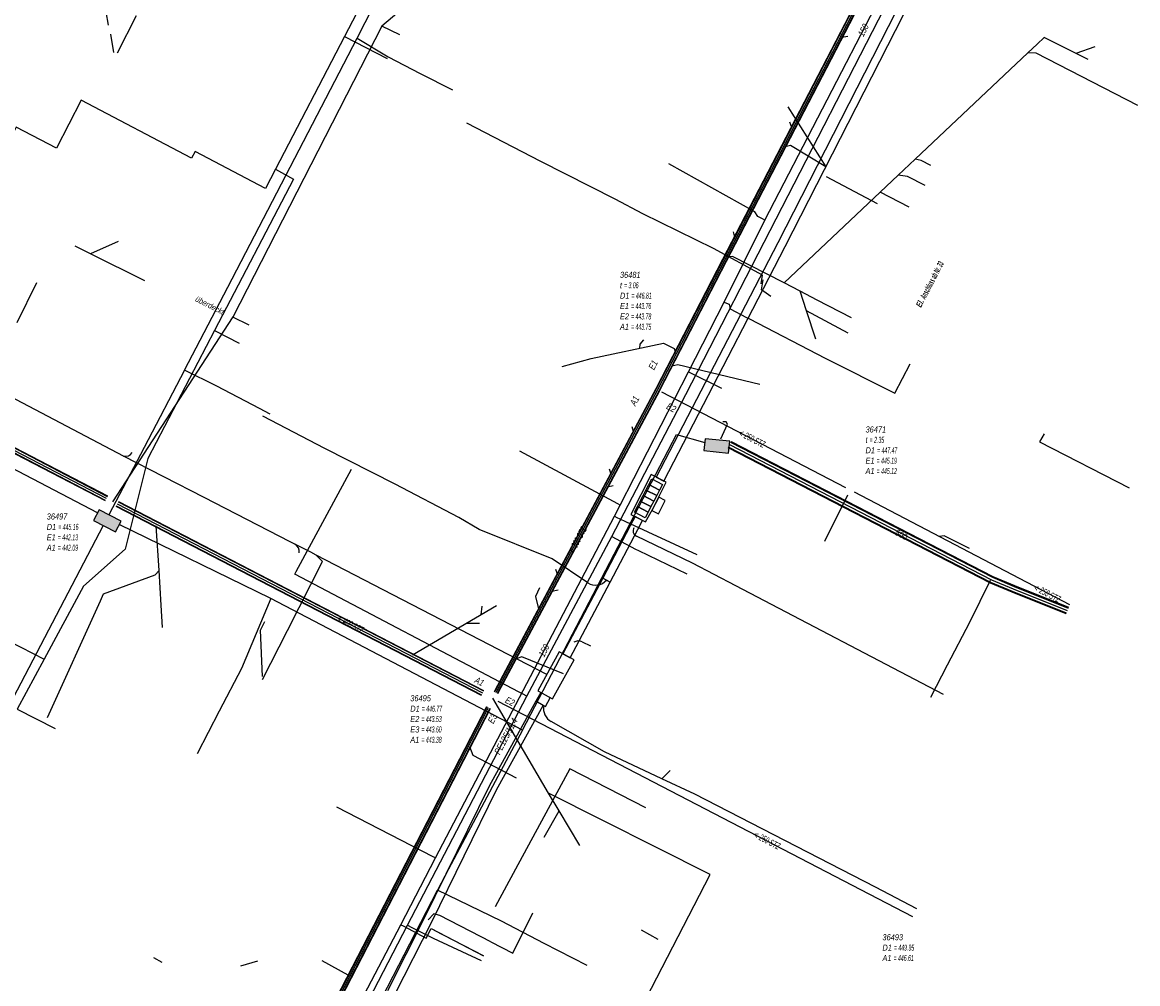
# Model space of a CAD drawing. Header units: metres. Extents: x 2695563 to 2696938, y 1260544 to 1262032.
# Tile 112 of 256: x 2696481 to 2696574, y 1260890 to 1260970. Entities that reach past the tile are written whole.
import ezdxf

# ---------------------------------------------------------------- set-up
doc = ezdxf.new("R2010")
doc.units = ezdxf.units.M
doc.linetypes.add('AUSGEZOGEN', pattern=[0])
for name, color, linetype in [('AW_LK_ Haltung Text', 7, 'AUSGEZOGEN'), ('AW_LK_Ein-Auslauftext', 24, 'AUSGEZOGEN'), ('AW_LK_Haltung', 24, 'AUSGEZOGEN'), ('AW_LK_Normschacht Text', 24, 'AUSGEZOGEN'), ('EW_LK_Bauwerk_FL_Linie_Punkt', 1, 'AUSGEZOGEN'), ('EW_LK_Freitext_Text', 1, 'AUSGEZOGEN'), ('EW_LK_Trasseabs', 1, 'AUSGEZOGEN'), ('EW_LK_Trasserand', 1, 'AUSGEZOGEN'), ('FM_LK_SW_BAUWERK', 94, 'AUSGEZOGEN'), ('FM_LK_SW_TRASSEKANTE', 94, 'AUSGEZOGEN'), ('FM_LK_SW_TRASSEKANTE_TEXT', 94, 'AUSGEZOGEN'), ('GA_LK_Leitung', 32, 'AUSGEZOGEN'), ('GA_LK_Leitung_Text', 32, 'AUSGEZOGEN'), ('TV_LK_LEITUNG', 92, 'AUSGEZOGEN'), ('WA_LK_Leitung', 171, 'AUSGEZOGEN'), ('WA_LK_Leitung_Text', 171, 'AUSGEZOGEN')]:
    doc.layers.add(name, color=color, linetype=linetype)
doc.styles.add('ARIAL', font='arial.ttf')
doc.styles.add('ARIALNARROW', font='ARIALN.TTF')
pattern_1 = [(0, (2703955, 1269100), (4050, 4050), [4050, -4050]), (90, (2703955, 1269100), (-4050, 4050), [4050, -4050])]
pattern_2 = [(0, (2708005, 1273150), (6075, 6075), [6075, -6075]), (90, (2708005, 1273150), (-6075, 6075), [6075, -6075])]

# ---------------------------------------------------------------- blocks, each defined once
blk = doc.blocks.new('COMPLEXOBJECT_1874')
at = {"layer": 'EW_LK_Trasserand', "color": 1, "linetype": 'AUSGEZOGEN', "transparency": 33554687}
blk.add_line((6571.728, 11008.924), (6571.1, 11009.251), dxfattribs=at)
for points in [[(6568.148, 11000.759), (6555.364, 10976.116), (6552.788, 10971.232), (6542.966, 10951.999), (6540.278, 10946.811), (6532.886, 10932.542), (6533.508, 10932.221)], [(6533.508, 10932.221), (6540.9, 10946.489), (6543.588, 10951.679), (6553.41, 10970.91), (6555.984, 10975.792), (6568.77, 11000.437)]]:
    blk.add_lwpolyline(points, dxfattribs=at)
for centre, radius, start, end in [((6598.014, 11000.04), 28.447, 161.10661, 167.36737), ((6598.288, 10999.959), 28.032, 161.34778, 167.35119), ((6545.171, 11012.717), 25.903, 332.50593, 345.56706), ((6545.215, 11012.695), 26.553, 332.5063, 345.61145)]:
    blk.add_arc(centre, radius, start, end, dxfattribs=at)
blk = doc.blocks.new('COMPLEXOBJECT_2104')
at = {"layer": 'EW_LK_Trasseabs', "color": 1, "linetype": 'AUSGEZOGEN', "transparency": 33554687}
blk.add_line((6462.179, 10953.23), (6485.079, 10997.733), dxfattribs=at)
blk.add_arc((6466.981, 10951.124), 5.244, 156.3172, 205.99773, dxfattribs=at)
blk = doc.blocks.new('COMPLEXOBJECT_2719')
at = {"layer": 'EW_LK_Trasseabs', "color": 1, "linetype": 'AUSGEZOGEN', "transparency": 33554687}
blk.add_line((6527.208, 10923.769), (6524.243, 10925.763), dxfattribs=at)
blk.add_arc((6527.848, 10924.764), 1.183, 237.27284, 319.57031, dxfattribs=at)
blk = doc.blocks.new('COMPLEXOBJECT_2720')
at = {"layer": 'EW_LK_Trasseabs', "color": 1, "linetype": 'AUSGEZOGEN', "transparency": 33554687}
blk.add_line((6535.894, 10925.408), (6531.258, 10927.654), dxfattribs=at)
blk.add_arc((6531.419, 10928.089), 0.464, 145.80453, 249.62497, dxfattribs=at)
blk = doc.blocks.new('COMPLEXOBJECT_2721')
at = {"layer": 'EW_LK_Trasseabs', "color": 1, "linetype": 'AUSGEZOGEN', "transparency": 33554687}
blk.add_line((6526.747, 10918.886), (6527.426, 10918.535), dxfattribs=at)
blk.add_arc((6526.437, 10918.222), 0.733, 64.95864, 123.23547, dxfattribs=at)
blk = doc.blocks.new('COMPLEXOBJECT_2740')
at = {"layer": 'EW_LK_Trasseabs', "color": 1, "linetype": 'AUSGEZOGEN', "transparency": 33554687}
blk.add_lwpolyline([(6533.349, 10907.516), (6528.578, 10909.736), (6524.164, 10912.254)], dxfattribs=at)
blk.add_arc((6524.79, 10913.352), 1.264, 169.59192, 240.31406, dxfattribs=at)

msp = doc.modelspace()

# ---------------------------------------------------------------- hatches: boundary and pattern name
at = {"layer": 'EW_LK_Bauwerk_FL_Linie_Punkt', "lineweight": 18, "transparency": 33554687}
h = msp.add_hatch(dxfattribs=at)
h.set_pattern_fill('MUSTER', color=1, scale=4050, style=0, pattern_type=2)
h.set_pattern_definition(pattern_1)
h.paths.add_polyline_path([(2696532.961, 1260928.638), (2696533.54, 1260929.678), (2696534.022, 1260930.622), (2696534.675, 1260931.929), (2696533.44, 1260932.567), (2696531.748, 1260929.262)], flags=0)
h = msp.add_hatch(dxfattribs=at)
h.set_pattern_fill('MUSTER', color=1, scale=2025, style=0, pattern_type=2)
h.set_pattern_definition([(0, (2699905, 1265050), (2025, 2025), [2025, -2025]), (90, (2699905, 1265050), (-2025, 2025), [2025, -2025])])
h.paths.add_polyline_path([(2696534.603, 1260930.427), (2696534.062, 1260930.703), (2696533.5, 1260929.598), (2696534.041, 1260929.323)], flags=0)
h = msp.add_hatch(dxfattribs=at)
h.set_pattern_fill('MUSTER', color=1, scale=4050, style=0, pattern_type=2)
h.set_pattern_definition(pattern_1)
h.paths.add_polyline_path([(2696524.015, 1260914.611), (2696525.237, 1260913.942), (2696527.034, 1260917.185), (2696525.809, 1260917.859)], flags=0)
at = {"layer": 'EW_LK_Trasserand', "lineweight": 18, "transparency": 33554687}
h = msp.add_hatch(dxfattribs=at)
h.set_pattern_fill('MUSTER', color=1, scale=6075, style=0, pattern_type=2)
h.set_pattern_definition(pattern_2)
h.paths.add_polyline_path([(2696534.478, 1260932.031), (2696541.87, 1260946.299), (2696544.558, 1260951.489), (2696554.38, 1260970.72), (2696556.954, 1260975.602), (2696569.74, 1261000.247), (2696569.83, 1261000.421), (2696569.918, 1261000.596), (2696570.006, 1261000.771), (2696570.091, 1261000.947), (2696570.176, 1261001.124), (2696570.259, 1261001.301), (2696570.341, 1261001.479), (2696570.422, 1261001.658), (2696570.502, 1261001.837), (2696570.58, 1261002.017), (2696570.656, 1261002.197), (2696570.732, 1261002.378), (2696570.806, 1261002.559), (2696570.878, 1261002.741), (2696570.95, 1261002.924), (2696571.02, 1261003.107), (2696571.089, 1261003.29), (2696571.156, 1261003.474), (2696571.222, 1261003.659), (2696571.286, 1261003.843), (2696571.35, 1261004.029), (2696571.411, 1261004.215), (2696571.472, 1261004.401), (2696571.531, 1261004.588), (2696571.589, 1261004.775), (2696571.645, 1261004.963), (2696571.7, 1261005.151), (2696571.754, 1261005.339), (2696571.806, 1261005.528), (2696571.857, 1261005.717), (2696571.906, 1261005.907), (2696571.927, 1261005.999), (2696571.948, 1261006.092), (2696571.97, 1261006.184), (2696571.991, 1261006.276), (2696572.014, 1261006.368), (2696572.036, 1261006.46), (2696572.059, 1261006.552), (2696572.082, 1261006.644), (2696572.105, 1261006.736), (2696572.129, 1261006.828), (2696572.153, 1261006.919), (2696572.177, 1261007.011), (2696572.202, 1261007.103), (2696572.227, 1261007.194), (2696572.252, 1261007.285), (2696572.278, 1261007.376), (2696572.304, 1261007.468), (2696572.33, 1261007.559), (2696572.356, 1261007.65), (2696572.383, 1261007.741), (2696572.41, 1261007.831), (2696572.438, 1261007.922), (2696572.465, 1261008.013), (2696572.493, 1261008.103), (2696572.522, 1261008.194), (2696572.55, 1261008.284), (2696572.579, 1261008.374), (2696572.608, 1261008.464), (2696572.638, 1261008.554), (2696572.668, 1261008.644), (2696572.698, 1261008.734), (2696572.07, 1261009.061), (2696572.038, 1261008.966), (2696572.006, 1261008.871), (2696571.974, 1261008.776), (2696571.943, 1261008.681), (2696571.912, 1261008.585), (2696571.881, 1261008.49), (2696571.851, 1261008.394), (2696571.821, 1261008.298), (2696571.791, 1261008.203), (2696571.762, 1261008.107), (2696571.733, 1261008.011), (2696571.705, 1261007.915), (2696571.676, 1261007.818), (2696571.648, 1261007.722), (2696571.621, 1261007.626), (2696571.594, 1261007.529), (2696571.567, 1261007.433), (2696571.54, 1261007.336), (2696571.514, 1261007.239), (2696571.488, 1261007.142), (2696571.462, 1261007.045), (2696571.437, 1261006.948), (2696571.412, 1261006.851), (2696571.388, 1261006.754), (2696571.364, 1261006.657), (2696571.34, 1261006.559), (2696571.316, 1261006.462), (2696571.293, 1261006.364), (2696571.271, 1261006.267), (2696571.248, 1261006.169), (2696571.226, 1261006.071), (2696571.178, 1261005.887), (2696571.128, 1261005.703), (2696571.077, 1261005.519), (2696571.025, 1261005.336), (2696570.972, 1261005.153), (2696570.917, 1261004.971), (2696570.861, 1261004.789), (2696570.803, 1261004.607), (2696570.744, 1261004.426), (2696570.684, 1261004.245), (2696570.622, 1261004.065), (2696570.559, 1261003.885), (2696570.495, 1261003.706), (2696570.43, 1261003.527), (2696570.363, 1261003.349), (2696570.295, 1261003.171), (2696570.225, 1261002.994), (2696570.155, 1261002.817), (2696570.082, 1261002.64), (2696570.009, 1261002.465), (2696569.934, 1261002.289), (2696569.859, 1261002.115), (2696569.781, 1261001.941), (2696569.703, 1261001.767), (2696569.623, 1261001.594), (2696569.542, 1261001.422), (2696569.46, 1261001.25), (2696569.376, 1261001.079), (2696569.291, 1261000.908), (2696569.205, 1261000.738), (2696569.118, 1261000.569), (2696556.334, 1260975.926), (2696553.758, 1260971.042), (2696543.936, 1260951.809), (2696541.248, 1260946.621), (2696533.856, 1260932.352)], flags=0)
h = msp.add_hatch(dxfattribs=at)
h.set_pattern_fill('MUSTER', color=1, scale=6075, style=0, pattern_type=2)
h.set_pattern_definition(pattern_2)
h.paths.add_polyline_path([(2696532.098, 1260929.086), (2696531.696, 1260928.322), (2696529.408, 1260923.97), (2696530.028, 1260923.644), (2696532.316, 1260927.996), (2696532.718, 1260928.76)], flags=0)
h = msp.add_hatch(dxfattribs=at)
h.set_pattern_fill('MUSTER', color=1, scale=6075, style=0, pattern_type=2)
h.set_pattern_definition(pattern_2)
h.paths.add_polyline_path([(2696530.028, 1260923.644), (2696529.408, 1260923.97), (2696526.109, 1260917.694), (2696526.723, 1260917.356)], flags=0)
h = msp.add_hatch(dxfattribs=at)
h.set_pattern_fill('MUSTER', color=1, scale=6075, style=0, pattern_type=2)
h.set_pattern_definition(pattern_2)
h.paths.add_polyline_path([(2696525.057, 1260914.039), (2696524.269, 1260914.473), (2696523.869, 1260913.748), (2696524.657, 1260913.313)], flags=0)
h = msp.add_hatch(dxfattribs=at)
h.set_pattern_fill('MUSTER', color=1, scale=6075, style=0, pattern_type=2)
h.set_pattern_definition(pattern_2)
h.paths.add_polyline_path([(2696474.454, 1260817.425), (2696475.09, 1260817.131), (2696477.219, 1260821.734), (2696481.801, 1260830.745), (2696482.965, 1260833.035), (2696486.083, 1260839.003), (2696492.881, 1260851.659), (2696494.789, 1260855.516), (2696496.464, 1260858.904), (2696496.867, 1260859.719), (2696497.684, 1260861.373), (2696503.101, 1260871.868), (2696508.112, 1260881.475), (2696511.256, 1260887.5), (2696512.171, 1260889.403), (2696515.236, 1260895.443), (2696520.61, 1260906.393), (2696524.481, 1260913.41), (2696523.869, 1260913.748), (2696519.988, 1260906.717), (2696514.61, 1260895.755), (2696511.543, 1260889.713), (2696510.63, 1260887.814), (2696507.492, 1260881.799), (2696502.479, 1260872.19), (2696497.06, 1260861.689), (2696496.239, 1260860.029), (2696495.836, 1260859.214), (2696494.161, 1260855.826), (2696492.259, 1260851.979), (2696485.465, 1260839.331), (2696482.343, 1260833.355), (2696481.177, 1260831.063), (2696476.589, 1260822.04)], flags=0)
at = {"layer": 'FM_LK_SW_BAUWERK', "transparency": 33554687}
for points in [[(2696539.85, 1260934.339), (2696539.955, 1260935.333), (2696537.916, 1260935.548), (2696537.811, 1260934.554)], [(2696488.982, 1260927.816), (2696489.442, 1260928.704), (2696487.621, 1260929.646), (2696487.162, 1260928.758)]]:
    msp.add_hatch(color=7, dxfattribs=at).paths.add_polyline_path(points)

# ---------------------------------------------------------------- linework, layer by layer
at = {"layer": 'AW_LK_Haltung', "linetype": 'AUSGEZOGEN', "transparency": 33554687}
for p, q in [((2696558.439, 1260987.278), (2696539.362, 1260950.407)), ((2696558.457, 1260987.269), (2696539.38, 1260950.398)), ((2696558.474, 1260987.26), (2696539.397, 1260950.389)), ((2696558.706, 1260987.14), (2696539.629, 1260950.269)), ((2696558.723, 1260987.131), (2696539.646, 1260950.26)), ((2696558.741, 1260987.122), (2696539.664, 1260950.251)), ((2696539.362, 1260950.407), (2696533.817, 1260939.69)), ((2696539.38, 1260950.398), (2696533.835, 1260939.681)), ((2696539.397, 1260950.389), (2696533.852, 1260939.672)), ((2696539.629, 1260950.269), (2696534.084, 1260939.552)), ((2696539.646, 1260950.26), (2696534.101, 1260939.543)), ((2696539.664, 1260950.251), (2696534.119, 1260939.534)), ((2696488.145, 1260930.377), (2696460.867, 1260944.572)), ((2696488.155, 1260930.395), (2696460.877, 1260944.59)), ((2696488.164, 1260930.412), (2696460.886, 1260944.607)), ((2696488.33, 1260930.732), (2696461.052, 1260944.927)), ((2696488.339, 1260930.749), (2696461.061, 1260944.944)), ((2696488.349, 1260930.767), (2696461.071, 1260944.962)), ((2696533.818, 1260939.692), (2696520.447, 1260914.636)), ((2696533.836, 1260939.683), (2696520.465, 1260914.627)), ((2696533.853, 1260939.673), (2696520.482, 1260914.618)), ((2696534.083, 1260939.551), (2696520.712, 1260914.495)), ((2696534.1, 1260939.541), (2696520.729, 1260914.486)), ((2696534.118, 1260939.532), (2696520.747, 1260914.477)), ((2696519.354, 1260914.226), (2696489.048, 1260929.914)), ((2696519.363, 1260914.244), (2696489.057, 1260929.932)), ((2696519.372, 1260914.261), (2696489.066, 1260929.95)), ((2696519.538, 1260914.581), (2696489.232, 1260930.269)), ((2696519.547, 1260914.599), (2696489.241, 1260930.287)), ((2696519.556, 1260914.617), (2696489.25, 1260930.305)), ((2696520.447, 1260914.636), (2696520.394, 1260914.537)), ((2696520.465, 1260914.627), (2696520.412, 1260914.528)), ((2696520.482, 1260914.618), (2696520.429, 1260914.518)), ((2696520.712, 1260914.495), (2696520.659, 1260914.396)), ((2696520.729, 1260914.486), (2696520.676, 1260914.386)), ((2696520.747, 1260914.477), (2696520.694, 1260914.377)), ((2696481.277, 1260838.673), (2696519.795, 1260913.318)), ((2696481.295, 1260838.664), (2696519.813, 1260913.309)), ((2696481.312, 1260838.655), (2696519.83, 1260913.3)), ((2696481.544, 1260838.535), (2696520.062, 1260913.18)), ((2696481.561, 1260838.526), (2696520.079, 1260913.171)), ((2696481.579, 1260838.517), (2696520.097, 1260913.162))]:
    msp.add_line(p, q, dxfattribs=at)
at = {"layer": 'AW_LK_Haltung', "color": 255, "transparency": 33554687}
for p, q in [((2696558.59, 1260987.2), (2696539.513, 1260950.329)), ((2696539.513, 1260950.329), (2696533.968, 1260939.612)), ((2696488.247, 1260930.572), (2696460.969, 1260944.767)), ((2696533.968, 1260939.612), (2696520.597, 1260914.557)), ((2696519.455, 1260914.421), (2696489.149, 1260930.109)), ((2696520.597, 1260914.557), (2696520.544, 1260914.457)), ((2696481.428, 1260838.595), (2696519.946, 1260913.24))]:
    msp.add_line(p, q, dxfattribs=at)
at = {"layer": 'AW_LK_Haltung', "color": 24, "linetype": 'AUSGEZOGEN', "transparency": 33554687}
for p, q in [((2696528.371, 1260984.507), (2696511.085, 1260969.772)), ((2696488.415, 1260969.856), (2696488.211, 1260970.972)), ((2696490.711, 1260970.636), (2696489.112, 1260967.544)), ((2696511.085, 1260969.772), (2696498.732, 1260945.643)), ((2696512.585, 1260969.065), (2696511.085, 1260969.772)), ((2696488.849, 1260967.597), (2696488.584, 1260969.135)), ((2696549.739, 1260968.925), (2696549.258, 1260968.851)), ((2696566.03, 1260968.844), (2696565.448, 1260968.295)), ((2696569.701, 1260967.018), (2696566.03, 1260968.844)), ((2696570.251, 1260968.082), (2696568.673, 1260967.529)), ((2696544.775, 1260963.08), (2696547.931, 1260958.099)), ((2696544.909, 1260961.858), (2696545.085, 1260961.402)), ((2696552.436, 1260956.006), (2696544.462, 1260948.489)), ((2696554.831, 1260954.759), (2696552.436, 1260956.006)), ((2696540.23, 1260952.709), (2696540.341, 1260952.263)), ((2696491.429, 1260948.655), (2696486.914, 1260950.883)), ((2696482.434, 1260948.493), (2696480.809, 1260945.172)), ((2696550.05, 1260945.579), (2696547.212, 1260947.057)), ((2696498.73, 1260945.656), (2696488.736, 1260930.316)), ((2696500.071, 1260944.975), (2696498.732, 1260945.643)), ((2696549.783, 1260944.309), (2696546.328, 1260946.146)), ((2696526.06, 1260941.544), (2696528.453, 1260942.205)), ((2696549.584, 1260931.467), (2696534.328, 1260939.42)), ((2696531.833, 1260936.566), (2696531.95, 1260936.159)), ((2696529.934, 1260933.048), (2696530.072, 1260932.634)), ((2696530.286, 1260931.642), (2696529.821, 1260931.525)), ((2696547.843, 1260927.037), (2696549.742, 1260930.892)), ((2696568.185, 1260921.753), (2696550.302, 1260931.104)), ((2696525.498, 1260924.727), (2696525.643, 1260924.334)), ((2696525.728, 1260922.969), (2696525.196, 1260922.873)), ((2696483.354, 1260912.414), (2696487.726, 1260922.097)), ((2696492.874, 1260919.882), (2696492.768, 1260921.722)), ((2696520.606, 1260921.679), (2696513.618, 1260917.584)), ((2696519.372, 1260921.658), (2696519.312, 1260920.921)), ((2696519.186, 1260920.221), (2696518.104, 1260920.213)), ((2696524.92, 1260906.13), (2696520.287, 1260913.998)), ((2696555.132, 1260895.859), (2696520.738, 1260913.741)), ((2696538.32, 1260899.37), (2696524.92, 1260906.13)), ((2696524.55, 1260902.48), (2696525.79, 1260904.67)), ((2696523.01, 1260869.69), (2696538.32, 1260899.37)), ((2696534.01, 1260893.98), (2696532.64, 1260894.75)), ((2696492.138, 1260892.475), (2696492.816, 1260892.1)), ((2696500.775, 1260892.194), (2696499.364, 1260891.76)), ((2696506.106, 1260892.248), (2696508.25, 1260891.039))]:
    msp.add_line(p, q, dxfattribs=at)
for points in [[(2696565.448, 1260968.295), (2696564.685, 1260967.574), (2696555.343, 1260958.751), (2696553.925, 1260957.412), (2696552.436, 1260956.006)], [(2696573.802, 1260963.193), (2696565.364, 1260967.556), (2696564.685, 1260967.574)], [(2696547.931, 1260958.099), (2696544.996, 1260959.881), (2696544.548, 1260959.777)], [(2696556.632, 1260958.218), (2696555.834, 1260958.633), (2696555.343, 1260958.751)], [(2696556.157, 1260956.548), (2696554.694, 1260957.31), (2696553.925, 1260957.412)], [(2696489.215, 1260951.904), (2696486.9, 1260950.88), (2696485.627, 1260951.535)], [(2696544.462, 1260948.489), (2696540.18, 1260950.679), (2696539.83, 1260950.629)], [(2696547.212, 1260947.057), (2696545.793, 1260947.796), (2696544.462, 1260948.489)], [(2696547.091, 1260943.794), (2696546.328, 1260946.146), (2696545.793, 1260947.796)], [(2696528.445, 1260942.205), (2696534.452, 1260943.471), (2696535.332, 1260943.033), (2696535.426, 1260942.77)], [(2696532.782, 1260943.739), (2696532.503, 1260943.383), (2696532.464, 1260943.052)], [(2696542.445, 1260940.046), (2696535.636, 1260941.671), (2696535.149, 1260941.565)], [(2696539.213, 1260935.525), (2696539.768, 1260936.743), (2696539.644, 1260936.945), (2696539.37, 1260936.938)], [(2696492.768, 1260921.722), (2696492.594, 1260924.617), (2696492.37, 1260928.31)], [(2696559.853, 1260926.441), (2696557.757, 1260927.474), (2696557.334, 1260927.423)], [(2696487.726, 1260922.097), (2696487.979, 1260922.678), (2696492.288, 1260924.259), (2696492.594, 1260924.617)], [(2696524.18, 1260923.18), (2696523.84, 1260922.46), (2696524.086, 1260921.419)], [(2696526.145, 1260916.02), (2696522.687, 1260917.443), (2696522.239, 1260917.288)], [(2696522.265, 1260907.374), (2696518.649, 1260909.244), (2696518.392, 1260909.962)], [(2696527.52, 1260901.77), (2696525.79, 1260904.67), (2696524.92, 1260906.13)]]:
    msp.add_lwpolyline(points, dxfattribs=at)
at = {"layer": 'EW_LK_Bauwerk_FL_Linie_Punkt', "color": 1, "linetype": 'AUSGEZOGEN', "transparency": 33554687}
for points in [[(2696532.961, 1260928.638), (2696533.54, 1260929.678), (2696534.022, 1260930.622), (2696534.675, 1260931.929), (2696533.44, 1260932.567), (2696531.748, 1260929.262), (2696532.961, 1260928.638)], [(2696533.238, 1260931.745), (2696534.125, 1260931.287), (2696533.89, 1260930.829), (2696533, 1260931.286), (2696533.238, 1260931.745)], [(2696533.475, 1260932.205), (2696534.363, 1260931.747), (2696534.126, 1260931.288), (2696533.238, 1260931.745), (2696533.475, 1260932.205)], [(2696532.764, 1260930.827), (2696533.653, 1260930.369), (2696533.416, 1260929.91), (2696532.526, 1260930.367), (2696532.764, 1260930.827)], [(2696533.001, 1260931.286), (2696533.89, 1260930.828), (2696533.653, 1260930.369), (2696532.763, 1260930.826), (2696533.001, 1260931.286)], [(2696534.603, 1260930.427), (2696534.062, 1260930.703), (2696533.5, 1260929.598), (2696534.041, 1260929.323), (2696534.603, 1260930.427)], [(2696532.29, 1260929.908), (2696533.178, 1260929.45), (2696532.941, 1260928.991), (2696532.052, 1260929.448), (2696532.29, 1260929.908)], [(2696532.527, 1260930.367), (2696533.416, 1260929.909), (2696533.179, 1260929.451), (2696532.29, 1260929.908), (2696532.527, 1260930.367)], [(2696524.015, 1260914.611), (2696525.237, 1260913.942), (2696527.034, 1260917.185), (2696525.809, 1260917.859), (2696524.015, 1260914.611)]]:
    msp.add_lwpolyline(points, close=True, dxfattribs=at)
at = {"layer": 'EW_LK_Trasseabs', "color": 1, "linetype": 'AUSGEZOGEN', "transparency": 33554687}
for p, q in [((2696524.276, 1260958.563), (2696518.149, 1260961.74)), ((2696530.438, 1260955.425), (2696524.276, 1260958.563)), ((2696552.222, 1260955.052), (2696547.974, 1260957.277)), ((2696532.733, 1260954.221), (2696530.438, 1260955.425)), ((2696538.591, 1260951.324), (2696532.733, 1260954.221)), ((2696489.643, 1260934.107), (2696475.717, 1260941.417)), ((2696506.363, 1260934.744), (2696501.217, 1260937.423)), ((2696512.192, 1260931.765), (2696506.363, 1260934.744)), ((2696496.332, 1260930.669), (2696489.643, 1260934.107)), ((2696517.485, 1260929.007), (2696512.192, 1260931.765)), ((2696503.474, 1260926.997), (2696496.332, 1260930.669)), ((2696519.165, 1260928.002), (2696517.485, 1260929.007)), ((2696525.213, 1260925.573), (2696519.165, 1260928.002)), ((2696503.867, 1260926.795), (2696503.474, 1260926.997)), ((2696505.179, 1260926.116), (2696503.867, 1260926.795)), ((2696505.623, 1260925.886), (2696505.179, 1260926.116)), ((2696524.766, 1260915.971), (2696505.623, 1260925.886)), ((2696540.451, 1260923.343), (2696536.864, 1260925.218)), ((2696557.691, 1260914.328), (2696540.451, 1260923.343)), ((2696534.319, 1260907.326), (2696534.997, 1260908.014)), ((2696521.943, 1260892.848), (2696523.62, 1260896.195)), ((2696519.529, 1260892.63), (2696515.441, 1260894.733)), ((2696520.126, 1260893.79), (2696521.943, 1260892.848))]:
    msp.add_line(p, q, dxfattribs=at)
for points in [[(2696542.562, 1260948.397), (2696542.663, 1260949.125), (2696538.591, 1260951.324)], [(2696543.368, 1260947.353), (2696542.595, 1260947.899), (2696542.729, 1260948.719)], [(2696501.184, 1260915.551), (2696503.267, 1260919.621), (2696506.15, 1260925.364), (2696505.623, 1260925.886)], [(2696501.172, 1260915.822), (2696501.004, 1260919.641), (2696501.384, 1260920.385)], [(2696555.469, 1260896.527), (2696552.049, 1260898.333), (2696537.061, 1260906.051), (2696534.319, 1260907.326)], [(2696520.126, 1260893.79), (2696515.892, 1260895.984), (2696515.398, 1260896.112), (2696514.923, 1260895.599)]]:
    msp.add_lwpolyline(points, dxfattribs=at)
for centre, radius, start, end in [((2696489.802, 1260934.787), 0.698, 256.8211, 325.56702), ((2696503.496, 1260926.15), 0.744, 355.12459, 60.05844)]:
    msp.add_arc(centre, radius, start, end, dxfattribs=at)
at = {"layer": 'EW_LK_Trasserand', "color": 1, "linetype": 'AUSGEZOGEN', "transparency": 33554687}
for points in [[(2696532.098, 1260929.086), (2696531.696, 1260928.322), (2696529.408, 1260923.97), (2696530.028, 1260923.644), (2696532.316, 1260927.996), (2696532.718, 1260928.76), (2696532.098, 1260929.086)], [(2696530.028, 1260923.644), (2696529.408, 1260923.97), (2696526.109, 1260917.694), (2696526.723, 1260917.356), (2696530.028, 1260923.644)], [(2696525.057, 1260914.039), (2696524.269, 1260914.473), (2696523.869, 1260913.748), (2696524.657, 1260913.313), (2696525.057, 1260914.039)]]:
    msp.add_lwpolyline(points, close=True, dxfattribs=at)
msp.add_lwpolyline([(2696512.171, 1260889.403), (2696515.236, 1260895.443), (2696520.61, 1260906.393), (2696524.481, 1260913.41), (2696523.869, 1260913.748), (2696519.988, 1260906.717), (2696514.61, 1260895.755), (2696511.543, 1260889.713)], dxfattribs=at)
at = {"layer": 'FM_LK_SW_BAUWERK', "color": 94, "transparency": 33554687}
for points in [[(2696539.85, 1260934.339), (2696539.955, 1260935.333), (2696537.916, 1260935.548), (2696537.811, 1260934.554), (2696539.85, 1260934.339)], [(2696488.982, 1260927.816), (2696489.442, 1260928.704), (2696487.621, 1260929.646), (2696487.162, 1260928.758), (2696488.982, 1260927.816)]]:
    msp.add_lwpolyline(points, close=True, dxfattribs=at)
at = {"layer": 'FM_LK_SW_TRASSEKANTE', "color": 255, "transparency": 33554687}
for p, q in [((2696539.927, 1260935.07), (2696561.671, 1260923.844)), ((2696561.671, 1260923.844), (2696563.47, 1260923.088)), ((2696563.47, 1260923.088), (2696567.952, 1260921.291))]:
    msp.add_line(p, q, dxfattribs=at)
at = {"layer": 'FM_LK_SW_TRASSEKANTE', "linetype": 'AUSGEZOGEN', "transparency": 33554687}
for p, q in [((2696540.027, 1260935.263), (2696561.763, 1260924.041)), ((2696540.042, 1260935.292), (2696561.777, 1260924.071)), ((2696540.057, 1260935.321), (2696561.791, 1260924.101)), ((2696539.797, 1260934.819), (2696561.551, 1260923.587)), ((2696539.812, 1260934.848), (2696561.565, 1260923.617)), ((2696539.827, 1260934.877), (2696561.579, 1260923.647)), ((2696561.763, 1260924.041), (2696563.552, 1260923.289)), ((2696561.777, 1260924.071), (2696563.565, 1260923.319)), ((2696561.791, 1260924.101), (2696563.577, 1260923.35)), ((2696561.551, 1260923.587), (2696563.363, 1260922.826)), ((2696561.565, 1260923.617), (2696563.375, 1260922.857)), ((2696561.579, 1260923.647), (2696563.388, 1260922.887)), ((2696563.552, 1260923.289), (2696568.033, 1260921.493)), ((2696563.565, 1260923.319), (2696568.045, 1260921.523)), ((2696563.577, 1260923.35), (2696568.057, 1260921.554)), ((2696563.363, 1260922.826), (2696567.847, 1260921.028)), ((2696563.375, 1260922.857), (2696567.859, 1260921.059)), ((2696563.388, 1260922.887), (2696567.871, 1260921.09))]:
    msp.add_line(p, q, dxfattribs=at)
at = {"layer": 'FM_LK_SW_TRASSEKANTE', "color": 94, "linetype": 'AUSGEZOGEN', "transparency": 33554687}
for p, q in [((2696487.959, 1260928.346), (2696474.224, 1260902.051)), ((2696501.871, 1260922.292), (2696489.299, 1260928.427)), ((2696522.762, 1260911.358), (2696501.871, 1260922.292))]:
    msp.add_line(p, q, dxfattribs=at)
for points in [[(2696509.049, 1260968.791), (2696512.339, 1260975.266), (2696519.523, 1260989.113), (2696521.758, 1260993.118), (2696524.346, 1260991.91), (2696527.011, 1260990.533), (2696530.565, 1260988.696)], [(2696494.706, 1260941.243), (2696498.302, 1260948.125), (2696509.049, 1260968.791)], [(2696509.049, 1260968.791), (2696511.607, 1260967.245), (2696514.272, 1260965.867), (2696516.937, 1260964.489)], [(2696487.492, 1260929.397), (2696462.987, 1260942.202), (2696458.458, 1260944.322), (2696447.219, 1260922.485)], [(2696494.706, 1260941.243), (2696491.364, 1260934.829), (2696488.443, 1260929.221)], [(2696501.819, 1260937.583), (2696500.933, 1260938.046), (2696497.388, 1260939.898), (2696494.706, 1260941.243)], [(2696522.762, 1260911.358), (2696535.541, 1260935.882), (2696537.883, 1260935.229)], [(2696561.57, 1260923.77), (2696559.837, 1260920.289), (2696557.998, 1260916.737), (2696556.618, 1260914.073)], [(2696501.871, 1260922.292), (2696499.435, 1260916.478), (2696497.591, 1260912.928), (2696495.747, 1260909.379)], [(2696522.762, 1260911.358), (2696516.625, 1260899.81), (2696515.706, 1260898.081)], [(2696532.99, 1260904.91), (2696526.69, 1260908.14), (2696522.179, 1260899.81), (2696520.49, 1260896.69)], [(2696537.983, 1260861.838), (2696506.039, 1260879.354), (2696515.706, 1260898.081)], [(2696528.113, 1260891.814), (2696524.563, 1260893.657), (2696521.013, 1260895.501), (2696515.706, 1260898.081)]]:
    msp.add_lwpolyline(points, dxfattribs=at)
at = {"layer": 'GA_LK_Leitung', "color": 32, "linetype": 'AUSGEZOGEN', "transparency": 33554687}
for p, q in [((2696523.11, 1260914.182), (2696530.163, 1260927.422)), ((2696530.163, 1260927.422), (2696530.517, 1260927.236)), ((2696530.517, 1260927.236), (2696532.129, 1260926.387)), ((2696532.129, 1260926.387), (2696532.383, 1260926.253)), ((2696532.383, 1260926.253), (2696536.398, 1260924.319)), ((2696522.473, 1260914.517), (2696503.861, 1260924.309)), ((2696513.207, 1260895.158), (2696523.11, 1260914.182)), ((2696522.756, 1260914.368), (2696522.473, 1260914.517)), ((2696523.11, 1260914.182), (2696522.756, 1260914.368)), ((2696501.312, 1260872.295), (2696513.207, 1260895.158)), ((2696513.207, 1260895.158), (2696513.564, 1260894.978)), ((2696513.564, 1260894.978), (2696514.726, 1260894.395)), ((2696514.726, 1260894.395), (2696515.109, 1260894.203)), ((2696515.109, 1260894.203), (2696515.338, 1260894.097)), ((2696515.338, 1260894.097), (2696519.327, 1260892.249))]:
    msp.add_line(p, q, dxfattribs=at)
for points in [[(2696530.163, 1260927.422), (2696536.303, 1260939.208), (2696560.287, 1260985.876)], [(2696503.861, 1260924.309), (2696503.98, 1260924.529), (2696508.562, 1260933.013)]]:
    msp.add_lwpolyline(points, dxfattribs=at)
at = {"layer": 'TV_LK_LEITUNG', "color": 92, "linetype": 'AUSGEZOGEN', "transparency": 33554687}
for p, q in [((2696510.494, 1260973.753), (2696507.986, 1260968.935)), ((2696507.986, 1260968.935), (2696502.257, 1260957.929)), ((2696507.986, 1260968.935), (2696511.532, 1260967.099)), ((2696497.212, 1260944.537), (2696499.254, 1260943.469)), ((2696466.187, 1260925.895), (2696483.065, 1260917.245)), ((2696483.065, 1260917.245), (2696480.836, 1260913.095)), ((2696480.836, 1260913.095), (2696483.966, 1260911.494))]:
    msp.add_line(p, q, dxfattribs=at)
for points in [[(2696502.257, 1260957.929), (2696501.42, 1260956.322), (2696495.592, 1260959.383), (2696495.298, 1260958.831), (2696486.143, 1260963.634), (2696484.096, 1260959.666), (2696480.751, 1260961.394), (2696480.295, 1260960.519)], [(2696502.257, 1260957.929), (2696503.754, 1260957.084), (2696497.212, 1260944.537)], [(2696497.212, 1260944.537), (2696491.664, 1260933.895), (2696489.792, 1260926.389), (2696486.317, 1260923.298), (2696483.065, 1260917.245)], [(2696566.051, 1260935.956), (2696565.662, 1260935.293), (2696573.084, 1260931.472)]]:
    msp.add_lwpolyline(points, dxfattribs=at)
at = {"layer": 'WA_LK_Leitung', "color": 7, "linetype": 'AUSGEZOGEN', "transparency": 33554687}
for p, q in [((2696542.863, 1260953.683), (2696555.687, 1260978.443)), ((2696539.479, 1260946.874), (2696542.863, 1260953.683)), ((2696542.863, 1260953.683), (2696542.669, 1260953.786)), ((2696536.526, 1260941.108), (2696539.479, 1260946.874)), ((2696539.479, 1260946.874), (2696539.684, 1260946.794)), ((2696541.355, 1260945.608), (2696541.582, 1260945.489)), ((2696541.582, 1260945.489), (2696547.858, 1260942.24)), ((2696530.856, 1260930.034), (2696536.526, 1260941.108)), ((2696536.526, 1260941.108), (2696539.26, 1260939.746)), ((2696530.662, 1260930.138), (2696522.545, 1260934.507)), ((2696530.384, 1260929.112), (2696530.856, 1260930.034)), ((2696530.856, 1260930.034), (2696530.662, 1260930.138)), ((2696519.185, 1260907.743), (2696530.384, 1260929.112)), ((2696530.384, 1260929.112), (2696530.583, 1260929.019)), ((2696530.583, 1260929.019), (2696530.837, 1260928.901)), ((2696530.837, 1260928.901), (2696531.309, 1260928.681)), ((2696531.309, 1260928.681), (2696537.229, 1260925.924)), ((2696515.54, 1260900.748), (2696519.185, 1260907.743)), ((2696515.344, 1260900.848), (2696507.342, 1260904.953)), ((2696515.54, 1260900.748), (2696515.344, 1260900.848)), ((2696512.647, 1260895.209), (2696515.54, 1260900.748)), ((2696502.983, 1260876.65), (2696512.647, 1260895.209)), ((2696512.647, 1260895.209), (2696512.841, 1260895.106)), ((2696515.187, 1260894.898), (2696519.515, 1260892.612))]:
    msp.add_line(p, q, dxfattribs=at)
for points in [[(2696542.669, 1260953.786), (2696542.293, 1260953.985), (2696542.035, 1260954.375), (2696534.894, 1260958.355)], [(2696539.684, 1260946.794), (2696539.898, 1260946.711), (2696539.986, 1260946.327), (2696541.355, 1260945.608)], [(2696547.858, 1260942.24), (2696553.64, 1260939.313), (2696554.91, 1260941.752)], [(2696512.841, 1260895.106), (2696514.767, 1260894.088), (2696515.187, 1260894.898)]]:
    msp.add_lwpolyline(points, dxfattribs=at)

# ---------------------------------------------------------------- block references
at = {"layer": 'EW_LK_Trasseabs', "color": 1, "linetype": 'AUSGEZOGEN', "lineweight": -3, "transparency": 33554687}
for name in ['COMPLEXOBJECT_2104', 'COMPLEXOBJECT_2720', 'COMPLEXOBJECT_2719', 'COMPLEXOBJECT_2721', 'COMPLEXOBJECT_2740']:
    msp.add_blockref(name, (2690000.97, 1249999.81), dxfattribs=at)
at = {"layer": 'EW_LK_Trasserand', "color": 1, "linetype": 'AUSGEZOGEN', "lineweight": -3, "transparency": 33554687}
msp.add_blockref('COMPLEXOBJECT_1874', (2690000.97, 1249999.81), dxfattribs=at)

# ---------------------------------------------------------------- texts
at = {"layer": 'AW_LK_ Haltung Text', "color": 24, "transparency": 33554687, "char_height": 0.55705, "width": 2.75543, "attachment_point": 5, "style": 'ARIAL'}
for s, insert, rotation in [('\\A1;{\\fArial|i1|b0;\\H0.557054;\\W0.700000;\\C24;< \\W0.490000;250 STZ}\\P', (2696541.782, 1260935.56), 332.8641), ('\\A1;{\\fArial|i1|b0;\\H0.557054;\\W0.700000;\\C24;< \\W0.490000;300 STZ}\\P', (2696527.315, 1260927.129), 61.8057), ('\\A1;{\\fArial|i1|b0;\\H0.557054;\\W0.700000;\\C24;< \\W0.490000;250 STZ}\\P', (2696566.282, 1260922.713), 332.5122), ('\\A1;{\\fArial|i1|b0;\\H0.557054;\\W0.700000;\\C24;< \\W0.490000;400 STZ}\\P', (2696508.474, 1260920.148), 332.8245), ('\\A1;{\\fArial|i1|b0;\\H0.557054;\\W0.700000;\\C24;< \\W0.490000;250 STZ}\\P', (2696543.029, 1260902.21), 332.4663)]:
    msp.add_mtext(s, dxfattribs=dict(at, insert=insert, rotation=rotation))
at = {"layer": 'AW_LK_Ein-Auslauftext', "color": 24, "transparency": 33554687, "char_height": 0.55705, "style": 'ARIAL'}
for s, insert, width, attachment_point, rotation in [('\\A1;{\\fArial|i1|b0;\\H0.557054;\\W0.700000;\\C24;E1}\\P', (2696533.667, 1260941.204), 0.85544, 7, 62.6436), ('\\A1;{\\fArial|i1|b0;\\H0.557054;\\W0.700000;\\C24;A1}\\P', (2696532.124, 1260938.228), 0.85544, 7, 61.9128), ('\\A1;{\\fArial|i1|b0;\\H0.557054;\\W0.700000;\\C24;E2}\\P', (2696534.636, 1260938.049), 0.86376, 7, 332.4672), ('\\A1;{\\fArial|i1|b0;\\H0.557054;\\W0.700000;\\C24;A1}\\P', (2696519.183, 1260915.392), 0.85544, 5, 333.1491), ('\\A1;{\\fArial|i1|b0;\\H0.557054;\\W0.700000;\\C24;E2}\\P', (2696521.72, 1260913.738), 0.86376, 5, 333.78408), ('\\A1;{\\fArial|i1|b0;\\H0.557054;\\W0.700000;\\C24;E3}\\P', (2696520.268, 1260912.309), 0.86376, 5, 62.3445)]:
    msp.add_mtext(s, dxfattribs=dict(at, insert=insert, width=width, attachment_point=attachment_point, rotation=rotation))
at = {"layer": 'AW_LK_Normschacht Text', "color": 24, "transparency": 33554687, "char_height": 0.50641, "attachment_point": 1, "line_spacing_factor": 1.024096, "style": 'ARIAL'}
for s, insert, width in [('\\A1;{\\fArial|i1|b0;\\H0.506413;\\W0.694955;\\C24;36481}\\P{\\fArial|i1|b0;\\H0.505000;\\W0.694955;\\C24;t \\W0.486468;= 3.06}\\P{\\fArial|i1|b0;\\H0.505000;\\W0.694955;\\C24;D1 \\W0.486468;= 446.81}\\P{\\fArial|i1|b0;\\H0.505000;\\W0.694955;\\C24;E1 \\W0.486468;= 443.76}\\P{\\fArial|i1|b0;\\H0.505000;\\W0.694955;\\C24;E2 \\W0.486468;= 443.78}\\P{\\fArial|i1|b0;\\H0.505000;\\W0.694955;\\C24;A1 \\W0.486468;= 443.75}\\P', (2696530.842, 1260949.398), 2.83648), ('\\A1;{\\fArial|i1|b0;\\H0.506413;\\W0.697091;\\C24;36471}\\P{\\fArial|i1|b0;\\H0.505000;\\W0.697091;\\C24;t \\W0.487964;= 2.35}\\P{\\fArial|i1|b0;\\H0.505000;\\W0.697091;\\C24;D1 \\W0.487964;= 447.47}\\P{\\fArial|i1|b0;\\H0.505000;\\W0.697091;\\C24;E1 \\W0.487964;= 445.19}\\P{\\fArial|i1|b0;\\H0.505000;\\W0.697091;\\C24;A1 \\W0.487964;= 445.12}\\P', (2696551.219, 1260936.566), 2.8452), ('\\A1;{\\fArial|i1|b0;\\H0.506413;\\W0.695318;\\C24;36497}\\P{\\fArial|i1|b0;\\H0.505000;\\W0.695318;\\C24;D1 \\W0.486723;= 445.16}\\P{\\fArial|i1|b0;\\H0.505000;\\W0.695318;\\C24;E1 \\W0.486723;= 442.13}\\P{\\fArial|i1|b0;\\H0.505000;\\W0.695318;\\C24;A1 \\W0.486723;= 442.09}\\P', (2696483.28, 1260929.344), 2.8414), ('\\A1;{\\fArial|i1|b0;\\H0.506413;\\W0.697091;\\C24;36495}\\P{\\fArial|i1|b0;\\H0.505000;\\W0.697091;\\C24;D1 \\W0.487964;= 446.77}\\P{\\fArial|i1|b0;\\H0.505000;\\W0.697091;\\C24;E2 \\W0.487964;= 443.53}\\P{\\fArial|i1|b0;\\H0.505000;\\W0.697091;\\C24;E3 \\W0.487964;= 443.60}\\P{\\fArial|i1|b0;\\H0.505000;\\W0.697091;\\C24;A1 \\W0.487964;= 443.38}\\P', (2696513.443, 1260914.257), 2.84864), ('\\A1;{\\fArial|i1|b0;\\H0.506413;\\W0.695636;\\C24;36493}\\P{\\fArial|i1|b0;\\H0.505000;\\W0.695636;\\C24;D1 \\W0.486945;= 449.95}\\P{\\fArial|i1|b0;\\H0.505000;\\W0.695636;\\C24;A1 \\W0.486945;= 446.61}\\P', (2696552.623, 1260894.423), 2.8427)]:
    msp.add_mtext(s, dxfattribs=dict(at, insert=insert, width=width))
at = {"layer": 'AW_LK_Normschacht Text', "color": 24, "transparency": 33554687, "insert": (2696497.957, 1260946.018), "char_height": 0.48109, "width": 2.24572, "attachment_point": 6, "rotation": 332.7111, "style": 'ARIAL'}
msp.add_mtext('\\A1;{\\fArial|i1|b0;\\H0.481092;\\W0.700000;\\C24;überdeckt}\\P', dxfattribs=at)
at = {"layer": 'EW_LK_Freitext_Text', "color": 1, "transparency": 33554687, "insert": (2696556.558, 1260948.364), "char_height": 0.5075, "width": 4.68235, "attachment_point": 5, "rotation": 62.4906, "style": 'ARIALNARROW'}
msp.add_mtext('\\A1;{\\fArial Narrow|i1|b1;\\H0.507500;\\W0.700000;\\C1;El. \\W0.490000;Anschluss ab Nr. 33}\\P', dxfattribs=at)
at = {"layer": 'FM_LK_SW_TRASSEKANTE_TEXT', "color": 94, "transparency": 33554687, "insert": (2696554.12, 1260927.611), "char_height": 0.50638, "width": 1.28184, "attachment_point": 5, "rotation": 332.4357, "style": 'ARIAL'}
msp.add_mtext('\\W0.70; 500 ', dxfattribs=at)
at = {"layer": 'GA_LK_Leitung_Text', "color": 32, "transparency": 33554687, "insert": (2696521.381, 1260910.848), "char_height": 0.55825, "width": 3.05572, "attachment_point": 5, "rotation": 62.5005, "style": 'ARIAL'}
msp.add_mtext('\\A1;{\\fArial|i1|b0;\\H0.558250;\\W0.700000;\\C32;PE125/11.4}\\P', dxfattribs=at)
at = {"layer": 'WA_LK_Leitung_Text', "color": 7, "transparency": 33554687, "char_height": 0.55426, "width": 1.10014, "attachment_point": 5, "style": 'ARIAL'}
for insert, rotation in [((2696551.038, 1260969.456), 62.6193), ((2696524.546, 1260917.96), 62.3421)]:
    msp.add_mtext('\\A1;{\\fArial|i1|b0;\\H0.554263;\\W0.700000;\\C7;150}\\P', dxfattribs=dict(at, insert=insert, rotation=rotation))

doc.saveas('drawing.dxf')
